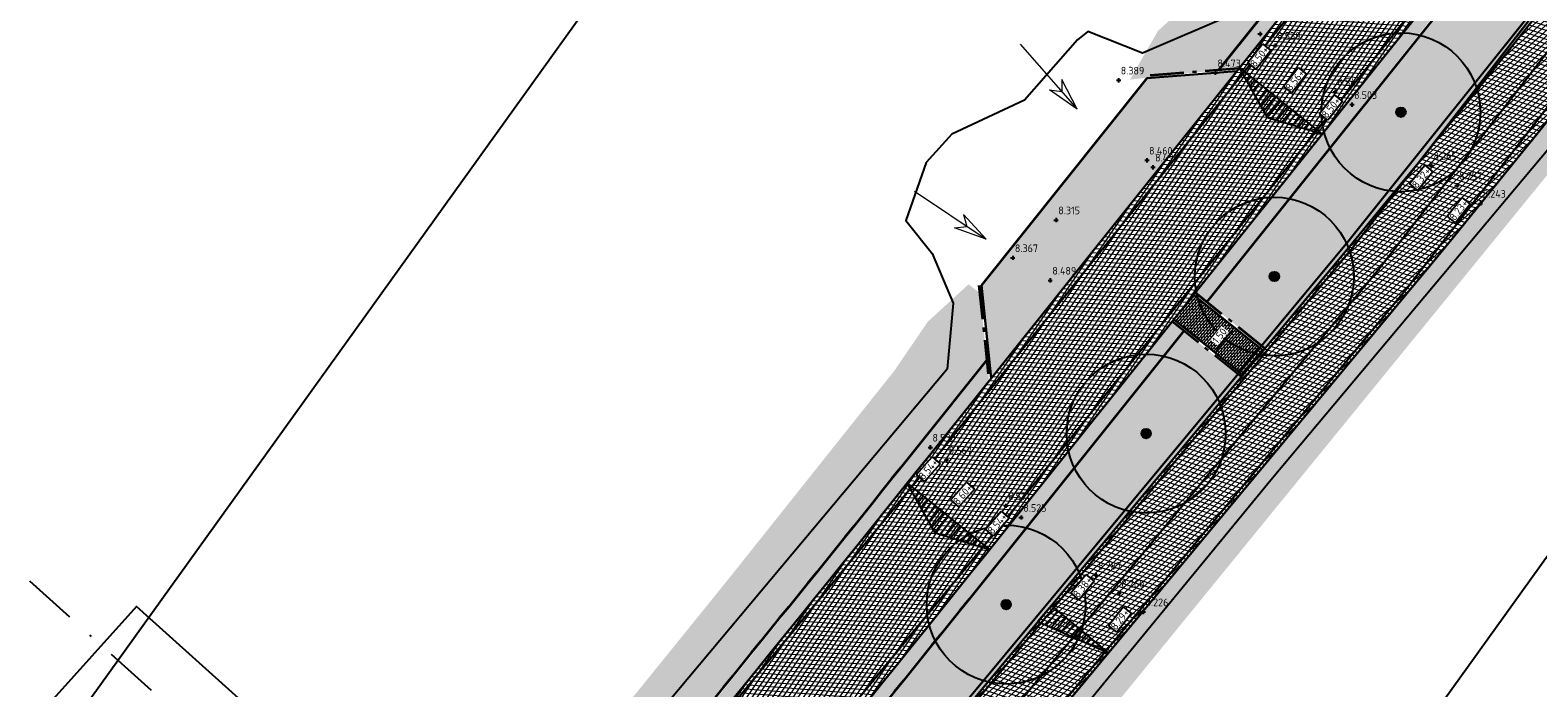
# Model space of a CAD drawing. Header units: metres. Extents: x 157685 to 160831, y 403691 to 406312.
# Tile 55 of 134: x 159444 to 159515, y 404548 to 404579. Entities that reach past the tile are written whole.
import ezdxf

# ---------------------------------------------------------------- set-up
doc = ezdxf.new("R2010")
doc.units = ezdxf.units.M
doc.header["$PDMODE"] = 35
for name, pattern in [('DASHDOT2', [12.7, 6.35, -3.175, 0, -3.175]), ('VH-OPSLUITBAND_120X250', [26, 16, -4, 2, -4]), ('VW-1-3_STREEP', [4, 1, -3]), ('VW-30-270_STREEP', [3, 0.3, -2.7])]:
    doc.linetypes.add(name, pattern=pattern)
doc.layers.get('Defpoints').update_dxf_attribs({"color": 171})
for name, color, linetype, lineweight in [('B-WE-GR-BOOM-S (ingemeten)', 90, 'Continuous', 25), ('B-WE-OG-HOOGTEPUNT-S', 7, 'Continuous', 25), ('B-WE-OG-HOOGTEPUNT-T18', 10, 'Continuous', 18), ('B-WE-OG-TOPOGRAFIE_INRIT-G', 10, 'Continuous', 18), ('N-WE-GR-DOORWORTELBARE RUIMTE-G', 80, 'Continuous', 35), ('N-WE-GR-GRAS-A', 62, 'Continuous', 18), ('N-WE-GW-HOOGTE_AFWERKHOOGTE-T25', 7, 'Continuous', 25), ('N-WE-VH-GESLOTENVERHARDING_ASFALT-A-200', 253, 'Continuous', 18), ('N-WE-VH-HALFVERHARDING_GESTABILISEERD GRAS-A-200', 190, 'Continuous', 18), ('N-WE-VH-HALFVERHARDING_GRASBETONSTEEN-G', 7, 'Continuous', 35), ('N-WE-VH-KANTOPSLUITING_OPSLUITBAND_120X250-G', 4, 'VH-OPSLUITBAND_120X250', 35), ('N-WE-VH-KANTVERHARDING-G', 7, 'Continuous', 30), ('N-WE-VH-M', 7, 'Continuous', 18), ('N-WE-VH-OPENVERHARDING_BETONSTRAATSTEEN-A-200', 252, 'Continuous', 18), ('N-WE-VH-VERHARDING_ASFALT-A', 252, 'Continuous', 18), ('N-WE-VW-MARKERING_LANGS_STREEP_13_010-G', 7, 'VW-1-3_STREEP', 13), ('N-WE-VW-MARKERING_LANGS_STREEP_30270_010-G', 7, 'VW-30-270_STREEP', 13), ('N-WE-VW-MARKERING_LANGS_STREEP_DOORGETROKKEN_010-G', 7, 'Continuous', 13), ('X-XX-AL-BLADVERWIJZING_AS-G', 7, 'DASHDOT2', 25)]:
    doc.layers.add(name, color=color, linetype=linetype, lineweight=lineweight)
doc.layers.add('Iv-a-afwateringsprofiel', color=5, linetype='Continuous')
doc.styles.add('NLCS-ISO', font='NLCS-ISO.TTF')
doc.styles.add('NLCS-ISO-M200-T18', font='NLCS-ISO.TTF', dxfattribs={"height": 0.36})
doc.dimstyles.new('NLCS-M200-T18-PIJL_L2_H2', dxfattribs={"dimscale": 0.2, "dimtxt": 0.36, "dimasz": 1.8, "dimexe": 2, "dimexo": 2, "dimgap": 0.7, "dimtad": 1, "dimzin": 0, "dimdsep": 46, "dimtxsty": 'NLCS-ISO-M200-T18', "dimcen": 0, "dimdle": 2, "dimclrd": 256, "dimclre": 256, "dimclrt": 256, "dimazin": 0, "dimtfac": 1, "dimtofl": 0, "dimtmove": 0, "dimatfit": 3, "dimfxl": 2, "dimfxlon": 1, "dimtfill": 1, "dimtfillclr": 256, "dimtolj": 1, "dimtzin": 0, "dimlwd": -1, "dimlwe": -1, "dimarcsym": 0})
pattern_1 = [(0, (0, 0), (1, 1), [0.12, -0.8]), (45, (0.4, 0.2), (-0.1131370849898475, 1.866761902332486), [0.12, -0.8]), (29.99999999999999, (0.08, 0.12), (0.2274613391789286, 1.286025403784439), [0.12, -0.8]), (15, (0.32, 0.48), (0.3856270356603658, 0.7244941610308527), [0.12, -0.8]), (135, (0.16, 2), (-0.02828427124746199, -0.6505382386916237), [0.12, -0.8]), (150, (1.2, 0.4), (0.2156921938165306, -0.5864101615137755), [0.12, -0.8]), (165, (0.24, 0.04), (0.1434520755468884, -0.7010146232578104), [0.12, -0.8]), (85, (0.4, 0.4), (-0.872677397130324, 1.040016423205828), [0.12, -0.8]), (99.99999999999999, (0, 0), (-1.112117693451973, 0.7787131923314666), [0.12, -0.7999999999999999])]
pattern_2 = [(319.6608578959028, (158612.8199674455, 405209.1930258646), (0.1480013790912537, 0.01206614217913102), [0.105, -0.105]), (49.66085789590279, (158612.8199674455, 405209.1930258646), (-0.08003376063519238, 0.06796761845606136), [])]
pattern_3 = [(0, (0, 0), (0.1875, 0.1875), [0.1875, -0.1875]), (90, (0.09375, 0.09375), (-0.1875, 0.1875), [0.1875, -0.1875])]

# ---------------------------------------------------------------- blocks, each defined once
blk = doc.blocks.new('inrit')
at = {"linetype": 'Continuous'}
for p, q in [((0, 0), (4.063885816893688, -4.547473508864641e-13)), ((4.063885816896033, 8.682832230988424e-11), (2.532355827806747, 0.380481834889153)), ((2.532355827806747, 0.380481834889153), (2.971105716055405, 6.652101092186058e-11)), ((4.063885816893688, -4.547473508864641e-13), (2.532355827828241, -0.3804818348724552)), ((2.532355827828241, -0.3804818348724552), (2.971105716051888, -6.438938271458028e-11))]:
    blk.add_line(p, q, dxfattribs=at)
blk = doc.blocks.new('*D784')
at = {"layer": 'N-WE-VH-M', "transparency": 16777216}
for p, q in [((159500.2781244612, 404564.233482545), (159500.7651289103, 404564.8427662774)), ((159500.9899001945, 404565.1239741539), (159501.3023533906, 404564.8742282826)), ((159500.053353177, 404563.9522746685), (159500.3658063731, 404563.7025287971))]:
    blk.add_line(p, q, dxfattribs=at)
for points in [[(159500.7182609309, 404564.8802281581), (159500.8119968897, 404564.8053043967), (159500.9899001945, 404565.1239741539)], [(159500.2312564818, 404564.2709444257), (159500.3249924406, 404564.1960206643), (159500.053353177, 404563.9522746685)]]:
    blk.add_solid(points, dxfattribs=at)
at = {"layer": 'N-WE-VH-M', "transparency": 16777216, "insert": (159500.2716641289, 404564.7379211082), "char_height": 0.36, "attachment_point": 5, "rotation": 51.364428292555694, "style": 'NLCS-ISO-M200-T18', "bg_fill": 3, "box_fill_scale": 1.1, "bg_fill_color": 256, "bg_fill_true_color": 13158600, "bg_fill_transparency": 0}
blk.add_mtext('\\A1;1.50', dxfattribs=at)
at = {"layer": 'Defpoints', "color": 0, "transparency": 16777216}
for p in [(159500.9833961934, 404565.1291728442), (159500.9899001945, 404565.1239741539), (159500.0468491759, 404563.9574733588)]:
    blk.add_point(p, dxfattribs=at)
blk = doc.blocks.new('SGR-BOOM_01')
at = {"ltscale": 0.1}
h = blk.add_hatch(color=256, dxfattribs=at)
edge = h.paths.add_edge_path()
edge.add_arc((7.366995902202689e-12, -5.115907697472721e-12), 0.15, 0, 360)
for centre, radius in [((0, 0), 2.5), ((7.366995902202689e-12, -5.115907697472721e-12), 0.04499999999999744)]:
    blk.add_circle(centre, radius)
blk.add_circle((7.366995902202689e-12, -5.115907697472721e-12), 0.15, dxfattribs=at)
blk = doc.blocks.new('SOG-HOOGTEPUNT-SO')
for p, q in [((-0.5, 0), (0.5, 0)), ((0, 0.5), (0, -0.5))]:
    blk.add_line(p, q)
blk = doc.blocks.new('*U873')
h = blk.add_hatch()
h.set_pattern_fill('AMO-BODEM_LEEM', color=256, scale=0.1, angle=135, pattern_type=2)
h.set_pattern_definition([(270, (0.4999999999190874, -1.52950818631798), (0.25, -5.551115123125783e-17), [])])
h.paths.add_polyline_path([(3.499999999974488, 0), (3.499999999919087, 1), (0, 0)])
blk.add_lwpolyline([(3.499999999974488, 0), (3.499999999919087, 1), (0, 0)], close=True)
blk = doc.blocks.new('*U874')
h = blk.add_hatch()
h.set_pattern_fill('AMO-BODEM_LEEM', color=256, scale=0.1, angle=135, pattern_type=2)
h.set_pattern_definition([(270, (-0.4999999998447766, -0.5295081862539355), (0.25, -5.551115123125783e-17), [])])
h.paths.add_polyline_path([(2.500000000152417, 0), (2.500000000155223, 1.000000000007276), (0, 0)])
h = blk.add_hatch()
h.set_pattern_fill('AMO-BODEM_LEEM', color=256, scale=0.1, angle=135, pattern_type=2)
h.set_pattern_definition([(270, (-1.499999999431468, -0.5295081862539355), (0.25, -5.551115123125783e-17), [])])
h.paths.add_polyline_path([(2.500000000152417, 0), (2.500000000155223, 1.000000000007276), (5.000000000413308, 0)])
for points in [[(2.500000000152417, 0), (2.500000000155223, 1.000000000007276), (0, 0)], [(2.500000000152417, 0), (2.500000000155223, 1.000000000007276), (5.000000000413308, 0)]]:
    blk.add_lwpolyline(points, close=True)

msp = doc.modelspace()

# ---------------------------------------------------------------- hatches: boundary and pattern name
at = {"layer": 'N-WE-GR-GRAS-A'}
h = msp.add_hatch(dxfattribs=at)
h.set_pattern_fill('AGR-GRAS_01-SO', color=256, scale=0.04, pattern_type=2)
h.set_pattern_definition(pattern_1)
h.paths.add_polyline_path([(159579.2250882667, 404669.007062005), (159579.4548592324, 404669.4049986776), (159577.3377705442, 404670.5444920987), (159569.9460748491, 404656.8453149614, -0.02051645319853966), (159546.911297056, 404618.0514843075), (159548.4815687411, 404617.0051789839), (159551.219, 404620.997), (159553.19, 404623.871), (159558.2951053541, 404632.7238371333), (159563.1091536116, 404641.0719479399), (159567.4356162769, 404648.5745295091), (159573.9518196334, 404659.8743721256)])
edge = h.paths.add_edge_path()
edge.add_line((159453.6258340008, 404499.9359977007), (159455.8691789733, 404497.994507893))
edge.add_line((159455.8691789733, 404497.994507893), (159456.78, 404499.98))
edge.add_line((159456.78, 404499.98), (159469.978729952, 404516.1753514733))
edge.add_line((159469.978729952, 404516.1753514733), (159495.9865078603, 404548.0878995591))
edge.add_line((159495.9865078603, 404548.0878995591), (159508.1128762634, 404562.9674219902))
edge.add_line((159508.1128762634, 404562.9674219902), (159515.4765263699, 404572.0029051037))
edge.add_line((159515.4765263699, 404572.0029051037), (159522.2517508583, 404580.3163672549))
edge.add_line((159522.2517508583, 404580.3163672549), (159528.657193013, 404588.1760921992))
edge.add_line((159528.657193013, 404588.1760921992), (159533.5569171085, 404595.2398400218))
edge.add_line((159533.5569171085, 404595.2398400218), (159543.9979499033, 404610.4661607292))
edge.add_line((159543.9979499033, 404610.4661607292), (159545.4164796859, 404612.5658099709))
edge.add_line((159545.4164796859, 404612.5658099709), (159546.2194060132, 404613.7058706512))
edge.add_line((159546.2194060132, 404613.7058706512), (159544.717494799, 404614.7066259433))
edge.add_arc((159085.911567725, 404918.0168982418), 550.0000000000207, 320.30704774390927, 326.5318590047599, ccw=False)
edge.add_line((159509.1245346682, 404566.7466538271), (159459.2459142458, 404506.652526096))
edge.add_arc((158612.8199803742, 405209.1930149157), 1099.99999998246, 319.8508843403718, 320.3070477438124, ccw=False)
h = msp.add_hatch(dxfattribs=at)
h.set_pattern_fill('AGR-GRAS_01-SO', color=256, scale=0.04, pattern_type=2)
h.set_pattern_definition(pattern_1)
edge = h.paths.add_edge_path()
edge.add_line((159496.0445879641, 404576.8292112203), (159500.2259648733, 404577.2797192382))
edge.add_line((159500.2259648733, 404577.2797192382), (159509.5451644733, 404588.938825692))
edge.add_arc((159127.9655810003, 404894.3210877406), 488.7343905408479, 321.3293351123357, 329.9715574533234)
edge.add_line((159551.1006189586, 404649.7438113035), (159550.5647451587, 404651.2094726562))
edge.add_line((159550.5647451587, 404651.2094726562), (159549.8952221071, 404652.3636053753))
edge.add_line((159549.8952221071, 404652.3636053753), (159548.3235429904, 404653.8850053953))
edge.add_line((159548.3235429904, 404653.8850053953), (159548.3095181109, 404653.8611360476))
edge.add_line((159548.3095181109, 404653.8611360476), (159547.668, 404650.844))
edge.add_line((159547.668, 404650.844), (159547.159, 404648.909))
edge.add_line((159547.159, 404648.909), (159545.895, 404646.406))
edge.add_line((159545.895, 404646.406), (159542.6197639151, 404640.764674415))
edge.add_line((159542.6197639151, 404640.764674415), (159538.919, 404634.669))
edge.add_line((159538.919, 404634.669), (159535.7032475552, 404629.25808141))
edge.add_line((159535.7032475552, 404629.25808141), (159531.689, 404623.373))
edge.add_line((159531.689, 404623.373), (159527.7748040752, 404618.0830172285))
edge.add_line((159527.7748040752, 404618.0830172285), (159523.6685, 404612.5625))
edge.add_line((159523.6685, 404612.5625), (159513.007, 404598.8095))
edge.add_line((159513.007, 404598.8095), (159505.6242187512, 404588.969957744))
edge.add_line((159505.6242187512, 404588.969957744), (159501.8665504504, 404584.0444514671))
edge.add_line((159501.8665504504, 404584.0444514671), (159498.3902097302, 404580.052135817))
edge.add_line((159498.3902097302, 404580.052135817), (159497.371, 404579.134))
edge.add_line((159497.371, 404579.134), (159496.0445879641, 404576.8292112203))
h = msp.add_hatch(dxfattribs=at)
h.set_pattern_fill('AGR-GRAS_01-SO', color=256, scale=0.04, pattern_type=2)
h.set_pattern_definition(pattern_1)
edge = h.paths.add_edge_path()
edge.add_arc((159121.4782948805, 404899.1231978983), 503.2000000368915, 321.3644282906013, 325.9740627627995)
edge.add_line((159538.522578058, 404617.5485081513), (159539.844095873, 404617.8096759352))
edge.add_line((159539.844095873, 404617.8096759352), (159541.7386492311, 404616.5472948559))
edge.add_arc((159085.9115677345, 404918.0168982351), 546.4999999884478, 320.3070477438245, 326.52061150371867, ccw=False)
edge.add_line((159506.4313612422, 404568.982009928), (159502.4136135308, 404564.1413980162))
edge.add_line((159502.4136135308, 404564.1413980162), (159499.6694688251, 404566.3330759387))
edge.add_line((159499.6694688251, 404566.3330759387), (159514.544415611, 404584.9428917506))
h = msp.add_hatch(dxfattribs=at)
h.set_pattern_fill('AGR-GRAS_01-SO', color=256, scale=0.04, pattern_type=2)
h.set_pattern_definition(pattern_1)
edge = h.paths.add_edge_path()
edge.add_line((159486.0976987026, 404559.6040639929), (159489.2879344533, 404563.5953185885))
edge.add_line((159489.2879344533, 404563.5953185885), (159488.9579796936, 404566.7480068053))
edge.add_line((159488.9579796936, 404566.7480068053), (159488.4316255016, 404567.1687251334))
edge.add_line((159488.4316255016, 404567.1687251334), (159486.506, 404565.401))
edge.add_line((159486.506, 404565.401), (159484.934, 404563.096))
edge.add_line((159484.934, 404563.096), (159477.0752872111, 404553.2238677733))
edge.add_line((159477.0752872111, 404553.2238677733), (159455.8254069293, 404526.9358052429))
edge.add_line((159455.8254069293, 404526.9358052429), (159443.0590710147, 404512.0078888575))
edge.add_line((159443.0590710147, 404512.0078888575), (159433.7619803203, 404501.2826950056))
edge.add_line((159433.7619803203, 404501.2826950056), (159415.769490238, 404480.9739000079))
edge.add_line((159415.769490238, 404480.9739000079), (159403.496098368, 404467.6952198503))
edge.add_line((159403.496098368, 404467.6952198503), (159387.0426817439, 404450.2758926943))
edge.add_line((159387.0426817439, 404450.2758926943), (159373.7839626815, 404436.1209388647))
edge.add_line((159373.7839626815, 404436.1209388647), (159366.0961455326, 404428.1314440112))
edge.add_line((159366.0961455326, 404428.1314440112), (159359.25, 404421.795))
edge.add_line((159359.25, 404421.795), (159355.8008949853, 404419.1669526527))
edge.add_line((159355.8008949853, 404419.1669526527), (159352.68, 404417.098))
edge.add_line((159352.68, 404417.098), (159350.868, 404416.587))
edge.add_line((159350.868, 404416.587), (159349.917, 404416.656))
edge.add_line((159349.917, 404416.656), (159349.766, 404416.8245))
edge.add_line((159349.766, 404416.8245), (159349.405, 404417.398))
edge.add_line((159349.405, 404417.398), (159349.351, 404417.881))
edge.add_line((159349.351, 404417.881), (159343.21, 404414.61))
edge.add_line((159343.21, 404414.61), (159337.3, 404408.5))
edge.add_line((159337.3, 404408.5), (159326.4217340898, 404403.2471475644))
edge.add_line((159326.4217340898, 404403.2471475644), (159327.0184105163, 404402.0111895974))
edge.add_line((159327.0184105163, 404402.0111895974), (159324.4451240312, 404400.736043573))
edge.add_line((159324.4451240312, 404400.736043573), (159308.778, 404392.9815))
edge.add_line((159308.778, 404392.9815), (159290.525443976, 404383.9472802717))
edge.add_line((159290.525443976, 404383.9472802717), (159289.307, 404386.409))
edge.add_line((159289.307, 404386.409), (159284.765, 404383.811))
edge.add_line((159284.765, 404383.811), (159284.817, 404383.72))
edge.add_line((159284.817, 404383.72), (159285.9187846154, 404381.7928769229))
edge.add_line((159285.9187846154, 404381.7928769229), (159276.665, 404376.505))
edge.add_line((159276.665, 404376.505), (159275.513, 404378.52))
edge.add_line((159275.513, 404378.52), (159271.19, 404376.593))
edge.add_line((159271.19, 404376.593), (159272.941, 404374.175))
edge.add_line((159272.941, 404374.175), (159260.5997271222, 404367.2220883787))
edge.add_line((159260.5997271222, 404367.2220883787), (159251.1625291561, 404362.4409326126))
edge.add_line((159251.1625291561, 404362.4409326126), (159239.7911829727, 404356.9159978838))
edge.add_line((159239.7911829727, 404356.9159978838), (159232.3698555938, 404353.3396434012))
edge.add_line((159232.3698555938, 404353.3396434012), (159227.509698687, 404351.5886457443))
edge.add_line((159227.509698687, 404351.5886457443), (159220.223457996, 404348.9635884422))
edge.add_line((159220.223457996, 404348.9635884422), (159211.6693482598, 404345.8817484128))
edge.add_line((159211.6693482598, 404345.8817484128), (159209.3216520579, 404345.161543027))
edge.add_line((159209.3216520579, 404345.161543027), (159195.7787390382, 404341.2122880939))
edge.add_line((159195.7787390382, 404341.2122880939), (159186.7421899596, 404338.5771359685))
edge.add_line((159186.7421899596, 404338.5771359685), (159182.246, 404337.266))
edge.add_line((159182.246, 404337.266), (159176.4847919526, 404336.5116529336))
edge.add_line((159176.4847919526, 404336.5116529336), (159172.885968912, 404336.2487860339))
edge.add_line((159172.885968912, 404336.2487860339), (159167.72128602, 404336.1477853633))
edge.add_line((159167.72128602, 404336.1477853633), (159163.337809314, 404336.316808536))
edge.add_line((159163.337809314, 404336.316808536), (159160.8929747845, 404336.5131392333))
edge.add_line((159160.8929747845, 404336.5131392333), (159157.8820081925, 404336.8562838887))
edge.add_line((159157.8820081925, 404336.8562838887), (159154.55592463, 404337.3670281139))
edge.add_line((159154.55592463, 404337.3670281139), (159150.716, 404338.132))
edge.add_line((159150.716, 404338.132), (159150.967, 404339.634))
edge.add_line((159150.967, 404339.634), (159146.675, 404341.561))
edge.add_line((159146.675, 404341.561), (159145.643, 404339.641))
edge.add_line((159145.643, 404339.641), (159135.0451162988, 404343.0806025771))
edge.add_line((159135.0451162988, 404343.0806025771), (159121.0189521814, 404347.6328727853))
edge.add_line((159121.0189521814, 404347.6328727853), (159104.6198743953, 404353.0088633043))
edge.add_line((159104.6198743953, 404353.0088633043), (159078.836026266, 404361.5388528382))
edge.add_line((159078.836026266, 404361.5388528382), (159065.386, 404366.027))
edge.add_line((159065.386, 404366.027), (159066.2831298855, 404368.1900888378))
edge.add_line((159066.2831298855, 404368.1900888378), (159061.0873276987, 404370.0665498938))
edge.add_line((159061.0873276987, 404370.0665498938), (159060.435, 404368.22))
edge.add_line((159060.435, 404368.22), (159052.8473989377, 404370.6478335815))
edge.add_line((159052.8473989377, 404370.6478335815), (159037.53, 404375.549))
edge.add_line((159037.53, 404375.549), (159036.7704979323, 404377.299659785))
edge.add_line((159036.7704979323, 404377.299659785), (159035.8942451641, 404374.6548370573))
edge.add_line((159035.8942451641, 404374.6548370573), (159036.4970810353, 404373.4546410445))
edge.add_line((159036.4970810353, 404373.4546410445), (159141.1647930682, 404338.77731789))
edge.add_arc((159168.4631783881, 404421.1729376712), 86.80000000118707, 251.6695173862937, 286.9570299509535)
edge.add_line((159193.7787823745, 404338.1466755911), (159205.379032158, 404341.6837170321))
edge.add_arc((159133.3987203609, 404577.753780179), 246.8000000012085, 286.9570299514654, 297.1231289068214)
edge.add_line((159245.9158836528, 404358.0946625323), (159333.6997134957, 404403.0606426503))
edge.add_arc((159259.9344095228, 404547.0673089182), 161.7999999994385, 297.1231289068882, 316.7431859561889)
edge.add_line((159377.7716470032, 404436.1906862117), (159378.8752580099, 404437.3635797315))
edge.add_line((159378.8752580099, 404437.3635797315), (159378.9480869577, 404437.2950527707))
edge.add_line((159378.9480869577, 404437.2950527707), (159393.8634797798, 404453.1468044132))
edge.add_arc((158121.6145912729, 405650.2442840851), 1746.900000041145, 316.7431859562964, 319.8907262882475)
edge.add_line((159457.6736446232, 404524.8084502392), (159457.5971629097, 404524.8728749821))
edge.add_arc((158121.6145911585, 405650.244284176), 1746.80000018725, 319.8907262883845, 321.3644282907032)
h = msp.add_hatch(dxfattribs=at)
h.set_pattern_fill('AGR-GRAS_01-SO', color=256, scale=0.04, pattern_type=2)
h.set_pattern_definition(pattern_1)
edge = h.paths.add_edge_path()
edge.add_line((159462.4919925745, 404520.7496914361), (159462.4155108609, 404520.814116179))
edge.add_arc((158121.6145912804, 405650.2442840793), 1753.100000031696, 319.22933219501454, 319.89072628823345, ccw=False)
edge.add_line((159449.2888865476, 404505.4121672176), (159448.9387795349, 404504.3216417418))
edge.add_line((159448.9387795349, 404504.3216417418), (159451.1402873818, 404502.4177233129))
edge.add_arc((158612.8199842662, 405209.1930116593), 1096.499994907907, 319.8662638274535, 320.3070477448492)
edge.add_line((159456.5527408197, 404508.8878821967), (159501.301242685, 404562.8012054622))
edge.add_line((159501.301242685, 404562.8012054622), (159498.5830501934, 404564.9738743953))
edge.add_line((159498.5830501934, 404564.9738743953), (159491.0969498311, 404555.6081300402))
edge.add_arc((158121.6145913, 405650.2442840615), 1753.200000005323, 319.8907262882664, 321.36442829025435, ccw=False)
at = {"layer": 'N-WE-VH-GESLOTENVERHARDING_ASFALT-A-200', "true_color": 0xcf7363}
h = msp.add_hatch(dxfattribs=at)
h.set_pattern_fill('AVH-ASFALT-SO', color=23, scale=0.2, angle=90, pattern_type=2)
h.set_pattern_definition([(162.0033148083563, (158890.0418720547, 404357.8260220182), (-0.0617923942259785, -0.1902148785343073), []), (222.0033148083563, (158890.0418720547, 404357.8260220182), (0.1338347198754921, -0.1486212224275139), [])])
edge = h.paths.add_edge_path()
edge.add_line((159253.1060315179, 404346.7421801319), (159251.5295873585, 404349.8670519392))
edge.add_line((159251.5295873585, 404349.8670519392), (159247.4561724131, 404347.8120840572))
edge.add_arc((159181.4707240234, 404478.610289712), 146.5000000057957, 287.0872649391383, 296.7701601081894, ccw=False)
edge.add_line((159224.5165077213, 404338.5770418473), (159183.3511629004, 404325.9229432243))
edge.add_arc((159166.7498879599, 404379.9289398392), 56.50000000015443, 251.76502299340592, 287.08726493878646, ccw=False)
edge.add_line((159149.0702026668, 404326.2663017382), (159006.9274350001, 404373.096638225))
edge.add_arc((158977.6699027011, 404284.2920955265), 93.50000000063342, 71.76502299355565, 102.0033148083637)
edge.add_line((158958.224868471, 404375.7477713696), (158896.1344402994, 404362.5462889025))
edge.add_line((158896.1344402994, 404362.5462889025), (158896.0895711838, 404358.9585128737))
edge.add_line((158896.0895711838, 404358.9585128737), (158958.9527574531, 404372.3242968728))
edge.add_arc((158977.6699027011, 404284.2920955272), 89.99999999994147, 71.76502299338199, 102.00331480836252, ccw=False)
edge.add_line((159005.8322332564, 404369.7724040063), (159147.975000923, 404322.9420675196))
edge.add_arc((159166.7498879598, 404379.9289398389), 59.99999999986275, 251.7650229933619, 287.0872649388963)
edge.add_line((159184.3795604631, 404322.5774390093), (159225.5449052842, 404335.2315376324))
edge.add_arc((159181.470724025, 404478.6102897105), 150.0000000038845, 287.0872649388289, 291.9126172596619)
edge.add_arc((159238.5691145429, 404336.6639132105), 3.000000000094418, 26.937080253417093, 111.9126172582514, ccw=False)
edge.add_line((159241.2436281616, 404338.0229484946), (159241.6854861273, 404337.1533940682))
edge.add_line((159241.6854861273, 404337.1533940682), (159243.4758799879, 404338.0448847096))
edge.add_line((159243.4758799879, 404338.0448847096), (159243.2497899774, 404338.4898185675))
edge.add_arc((159245.9243035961, 404339.8488538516), 2.999999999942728, 114.9144922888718, 206.9370802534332, ccw=False)
edge.add_arc((159181.4707239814, 404478.6102897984), 150.0000001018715, 294.9144922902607, 296.7701601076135)
edge.add_line((159249.0326165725, 404344.6872122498), (159253.1060315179, 404346.7421801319))
edge = h.paths.add_edge_path()
edge.add_line((159369.5069096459, 404414.1288596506), (159372.0303652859, 404411.7035407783))
edge.add_line((159372.0303652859, 404411.7035407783), (159405.9060386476, 404446.9499407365))
edge.add_arc((158612.8199803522, 405209.1930149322), 1100.000000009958, 316.1360561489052, 320.3070477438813)
edge.add_line((159459.2459142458, 404506.652526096), (159509.1245346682, 404566.7466538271))
edge.add_arc((159085.911567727, 404918.0168982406), 549.9999999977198, 320.3070477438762, 331.3138853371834)
edge.add_line((159568.4059524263, 404654.0108969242), (159565.0310872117, 404655.1352974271))
edge.add_arc((159085.9115677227, 404918.0168982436), 546.5000000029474, 320.3070477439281, 331.24746020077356, ccw=False)
edge.add_line((159506.4313612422, 404568.982009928), (159456.5527408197, 404508.8878821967))
edge.add_arc((158612.8199803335, 405209.1930149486), 1096.500000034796, 316.1360561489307, 320.3070477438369, ccw=False)
edge.add_line((159403.3825830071, 404449.3752596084), (159369.5069096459, 404414.1288596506))
at = {"layer": 'N-WE-VH-HALFVERHARDING_GESTABILISEERD GRAS-A-200'}
h = msp.add_hatch(dxfattribs=at)
h.set_pattern_fill('AVH-GRAS_GESTABILISEERD-SO', color=256, scale=0.2, pattern_type=2)
h.set_pattern_definition(pattern_3)
edge = h.paths.add_edge_path()
edge.add_line((159489.3916860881, 404562.6039809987), (159489.2879344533, 404563.5953185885))
edge.add_line((159489.2879344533, 404563.5953185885), (159486.097698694, 404559.6040639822))
edge.add_arc((158674.2886782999, 405196.7226511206), 1031.966074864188, 319.38103026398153, 321.87470241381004, ccw=False)
edge.add_line((159457.6085175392, 404524.8863547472), (159458.1438940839, 404524.4353869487))
edge.add_arc((158121.6145910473, 405650.2442842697), 1747.500000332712, 319.8913043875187, 321.3644282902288)
edge.add_line((159486.6444917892, 404559.1670087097), (159489.3916860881, 404562.6039809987))
edge = h.paths.add_edge_path()
edge.add_line((159551.5318165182, 404649.0027897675), (159551.1268258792, 404649.6991015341))
edge.add_arc((159121.4782949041, 404899.123197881), 496.8000000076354, 321.36442829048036, 329.86352586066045, ccw=False)
edge.add_line((159509.5451644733, 404588.938825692), (159500.2259648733, 404577.2797192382))
edge.add_line((159500.2259648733, 404577.2797192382), (159501.1824617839, 404577.3552380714))
edge.add_line((159501.1824617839, 404577.3552380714), (159510.0919575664, 404588.501770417))
edge.add_arc((159121.4782949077, 404899.1231978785), 497.5000000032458, 321.3644282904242, 329.8175898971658)
edge = h.paths.add_edge_path()
edge.add_line((159554.6521964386, 404655.8730981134), (159555.4126644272, 404655.7978745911))
edge.add_arc((159121.4782949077, 404899.1231978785), 497.5000000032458, 330.7188100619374, 331.0613711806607)
edge.add_line((159556.8596981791, 404658.3966233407), (159556.2554369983, 404658.7504109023))
edge.add_arc((159121.4782949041, 404899.123197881), 496.8000000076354, 330.6834811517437, 331.0633580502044, ccw=False)
h = msp.add_hatch(dxfattribs=at)
h.set_pattern_fill('AVH-GRAS_GESTABILISEERD-SO', color=256, scale=0.2, pattern_type=2)
h.set_pattern_definition(pattern_3)
edge = h.paths.add_edge_path()
edge.add_line((159498.5830501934, 404564.9738743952), (159498.0362571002, 404565.41092967))
edge.add_line((159498.0362571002, 404565.41092967), (159490.550156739, 404556.0451853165))
edge.add_arc((158121.6145912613, 405650.2442840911), 1752.50000005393, 319.8913043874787, 321.3644282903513, ccw=False)
edge.add_line((159461.9680122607, 404521.2141883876), (159462.4919925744, 404520.7496914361))
edge.add_arc((155110.6306709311, 408121.0682736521), 5648.096215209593, 320.3988604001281, 320.8562941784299)
edge.add_line((159491.0969498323, 404555.6081300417), (159498.5830501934, 404564.9738743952))
edge = h.paths.add_edge_path()
edge.add_line((159538.8609755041, 404618.0505616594), (159537.8869618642, 404617.8580701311))
edge.add_arc((159121.4782949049, 404899.1231978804), 502.500000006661, 321.3644282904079, 325.96276204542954, ccw=False)
edge.add_line((159513.9976225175, 404585.3799470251), (159499.1226516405, 404566.7701010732))
edge.add_line((159499.1226516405, 404566.7701010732), (159499.6694447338, 404566.3330457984))
edge.add_line((159499.6694447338, 404566.3330457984), (159514.4663023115, 404585.005328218))
edge.add_arc((159143.5612071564, 404884.342065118), 476.6267634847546, 321.0949430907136, 326.0340393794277)
edge = h.paths.add_edge_path()
edge.add_line((159541.3982866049, 404623.1278164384), (159541.5920209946, 404622.1502595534))
edge.add_arc((159121.8726404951, 404898.8949095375), 502.7444277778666, 326.6008838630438, 331.0440614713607)
edge.add_line((159561.7701314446, 404655.4977913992), (159561.16589214, 404655.851607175))
edge.add_arc((159121.478294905, 404899.1231978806), 502.5000000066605, 326.68479930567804, 331.04499852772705, ccw=False)
at = {"layer": 'N-WE-VH-OPENVERHARDING_BETONSTRAATSTEEN-A-200'}
h = msp.add_hatch(dxfattribs=at)
h.set_pattern_fill('AVH-BSS_KEIFORMAAT_HALFST-SO', color=256, scale=0.1, pattern_type=2)
h.set_pattern_definition(pattern_2)
h.paths.add_polyline_path([(159496.8438506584, 404576.8923158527), (159489.0389008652, 404567.1276639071), (159489.233017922, 404565.2728927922), (159489.4983723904, 404562.7374545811), (159494.3529035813, 404568.8108834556), (159501.0797655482, 404577.2267563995)])
h = msp.add_hatch(dxfattribs=at)
h.set_pattern_fill('AVH-BSS_KEIFORMAAT_HALFST-SO', color=256, scale=0.1, pattern_type=2)
h.set_pattern_definition(pattern_2)
h.paths.add_polyline_path([(159499.0477278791, 404566.6763651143), (159498.1111808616, 404565.5046656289), (159501.3778965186, 404562.8935585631), (159502.336069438, 404564.0479723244)])
at = {"layer": 'N-WE-VH-VERHARDING_ASFALT-A'}
h = msp.add_hatch(dxfattribs=at)
h.set_pattern_fill('AVH-ASFALT', color=256, scale=0.2, angle=90, pattern_type=2)
h.set_pattern_definition([(355.6069263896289, (158844.5507043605, 404349.5946988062), (0.01531969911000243, 0.199412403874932), []), (55.60692638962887, (158844.5507043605, 404349.5946988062), (-0.1650363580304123, 0.112973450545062), [])])
h.paths.add_polyline_path([(159490.550156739, 404556.0451853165), (159513.9976225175, 404585.3799470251, 0.04516852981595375), (159563.9566673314, 404660.9653931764), (159581.4923918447, 404693.5453829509), (159579.7718625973, 404700.8985033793), (159559.5538974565, 404663.3351225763, -0.04516852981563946), (159510.0919575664, 404588.501770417), (159486.6444917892, 404559.1670087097, -0.02016670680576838), (159394.3004534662, 404452.7356426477), (159378.2814496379, 404435.7109974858, -0.08581840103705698), (159334.018846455, 404402.4376224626), (159311.9556014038, 404391.136048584), (159313.3724200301, 404386.2439976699), (159336.2983675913, 404397.9874782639, 0.08581840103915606), (159381.922897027, 404432.2846494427), (159385.6609474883, 404436.2573673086), (159397.941900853, 404449.3092946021, 0.02016670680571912)])

# ---------------------------------------------------------------- linework, layer by layer
at = {"layer": 'Defpoints'}
for points in [[(159485.8753094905, 404512.7402766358), (159598.9923484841, 404670.3249953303), (159556.8177704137, 404700.5987264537), (159443.7007314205, 404543.0140077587)], [(159358.0725910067, 404372.9916169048), (159487.7624497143, 404517.244688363), (159449.1558453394, 404551.9538216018), (159319.4659866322, 404407.7007501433)]]:
    msp.add_lwpolyline(points, close=True, dxfattribs=at)
for points in [[(159546.5898328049, 404643.4831197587), (159525.0756006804, 404611.6019615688), (159501.0137437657, 404579.9490714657), (159496.629518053, 404578.0791359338), (159494.0594498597, 404579.0991007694), (159493.5642089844, 404578.7102050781), (159491.0617675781, 404575.8659667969), (159487.632698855, 404574.256588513), (159486.4201507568, 404572.9109039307), (159485.4623269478, 404570.181091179), (159486.7058460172, 404568.6200510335), (159487.6972894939, 404566.2831322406), (159487.4122336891, 404563.1630699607), (159464.4944986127, 404535.7928182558), (159437.0103563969, 404503.0651510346), (159410.943379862, 404473.4471145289), (159383.1402533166, 404443.5816233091), (159359.2200813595, 404420.3188932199)], [(159368.8800170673, 404407.0709151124), (159409.8846412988, 404449.5533679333), (159433.6816379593, 404475.417841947), (159451.7360034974, 404495.6823665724), (159451.4221206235, 404497.1496543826), (159452.8469695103, 404498.0089469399), (159453.5024760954, 404499.6233198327), (159457.420049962, 404502.195046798), (159480.5840653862, 404531.0306694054), (159502.7678063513, 404558.0267042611), (159516.7375779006, 404574.6956145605), (159527.4320175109, 404588.0570825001), (159532.9328639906, 404595.9643169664), (159544.0037135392, 404611.9376033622), (159553.2160807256, 404625.9548317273)]]:
    msp.add_lwpolyline(points, dxfattribs=at)
at = {"layer": 'N-WE-GR-DOORWORTELBARE RUIMTE-G', "const_width": 0.1}
msp.add_lwpolyline([(159541.4618533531, 404616.4913980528, -0.02702715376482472), (159506.277465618, 404569.1097445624), (159456.3988451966, 404509.0156168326, -0.001877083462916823), (159451.1179568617, 404502.7015481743, -0.001877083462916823)], format="xyb", dxfattribs=at)
at = {"layer": 'N-WE-VH-HALFVERHARDING_GRASBETONSTEEN-G'}
for points in [[(159551.1268258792, 404649.6991015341, -0.0371013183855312), (159509.5451644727, 404588.9388256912), (159500.2259648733, 404577.2797192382)], [(159538.8611290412, 404618.0505920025, -0.02041701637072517), (159514.5444156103, 404584.9428917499), (159499.6694447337, 404566.3330457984)], [(159498.5830501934, 404564.9738743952), (159491.0969498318, 404555.608130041, -0.006430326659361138), (159462.4919925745, 404520.7496914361)], [(159489.2879344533, 404563.5953185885), (159486.097698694, 404559.6040639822, -0.006430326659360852), (159457.5971629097, 404524.8728749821)]]:
    msp.add_lwpolyline(points, format="xyb", dxfattribs=at)
msp.add_lwpolyline([(159496.8438506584, 404576.8923158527), (159489.0389008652, 404567.1276639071)], dxfattribs=at)
at = {"layer": 'N-WE-VH-KANTOPSLUITING_OPSLUITBAND_120X250-G', "ltscale": 0.1, "elevation": 8.345947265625, "flags": 128}
msp.add_lwpolyline([(159501.182461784, 404577.3552380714), (159496.8344056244, 404577.0119435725)], dxfattribs=at)
at = {"layer": 'N-WE-VH-KANTOPSLUITING_OPSLUITBAND_120X250-G', "ltscale": 0.1, "flags": 128}
for points in [[(159488.9195527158, 404567.1151731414), (159489.3916860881, 404562.6039809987)], [(159502.4127232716, 404564.1403254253), (159499.1226516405, 404566.7701010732)], [(159501.3029727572, 404562.7998226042), (159498.0362571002, 404565.4109296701)]]:
    msp.add_lwpolyline(points, dxfattribs=at)
at = {"layer": 'N-WE-VH-KANTVERHARDING-G'}
for points in [[(159808.3632259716, 405013.2505823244, -0.003682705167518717), (159804.8239452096, 405006.8334047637), (159797.5900122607, 404993.9427722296, -0.08414504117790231), (159777.1185378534, 404968.5901378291), (159743.6274273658, 404939.0008022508, 0.04762168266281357), (159704.354615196, 404897.0131901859), (159688.8631223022, 404876.9214717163, 0.04078858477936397), (159604.4502564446, 404746.7490080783), (159559.5538974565, 404663.3351225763, -0.04516852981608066), (159510.0919575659, 404588.5017704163), (159486.6444917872, 404559.1670087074, -0.02016670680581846), (159394.3004534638, 404452.7356426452), (159378.2814496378, 404435.7109974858)], [(159799.3294497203, 404957.5312500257), (159790.519768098, 404964.7741166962, 0.3683535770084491), (159780.1423641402, 404964.589784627), (159746.9379476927, 404935.2537427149, 0.04762168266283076), (159708.3142729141, 404893.9601407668), (159692.8227800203, 404873.8684222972, 0.04078858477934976), (159608.8530263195, 404744.3792786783), (159563.9566673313, 404660.9653931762, -0.04516852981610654), (159513.9976225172, 404585.3799470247), (159490.5501567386, 404556.0451853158, -0.02016670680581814), (159397.941900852, 404449.309294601), (159381.9228970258, 404432.2846494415)], [(159773.6812360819, 404953.5185455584), (159745.9610024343, 404929.4628856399, 0.04303694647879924), (159721.6180946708, 404904.3603853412), (159704.463918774, 404883.320726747, 0.0473388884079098), (159620.0789692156, 404757.1282419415), (159566.8658552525, 404658.5073159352, -0.04953312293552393), (159506.4313612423, 404568.982009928), (159456.552740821, 404508.8878821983, -0.01820139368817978), (159403.3825830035, 404449.3752596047), (159369.5069096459, 404414.1288596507, -0.1049384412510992), (159346.6593342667, 404398.6279704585), (159321.3924655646, 404388.3303108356, 0.02159958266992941), (159317.1932792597, 404386.4034822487), (159266.4712849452, 404360.4218841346, 0.07166867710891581), (159258.6755715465, 404354.8977700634, -0.07321687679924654), (159251.5295873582, 404349.8670519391), (159247.4561724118, 404347.8120840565, -0.04227475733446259), (159224.5165077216, 404338.5770418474), (159183.3511629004, 404325.9229432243, -0.1553543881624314), (159149.0702026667, 404326.2663017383), (159006.9274350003, 404373.096638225, 0.1327104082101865)], [(159775.4923605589, 404950.456105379), (159748.2549719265, 404926.8194590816, 0.04303694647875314), (159724.3307382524, 404902.1486971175), (159707.1765623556, 404881.1090385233, 0.04733888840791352), (159623.1591888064, 404755.4662409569), (159569.9460748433, 404656.8453149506, -0.04953312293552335), (159509.1245346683, 404566.7466538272), (159459.245914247, 404506.6525260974, -0.01820139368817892), (159405.9060386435, 404446.9499407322), (159372.0303652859, 404411.7035407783, -0.1049384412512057), (159347.9802859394, 404395.3868153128), (159322.7134172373, 404385.0891556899, 0.02159958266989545), (159318.7889440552, 404383.2883813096), (159268.0669497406, 404357.3067831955, 0.07166867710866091), (159261.0857138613, 404352.3598153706, -0.07321687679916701), (159253.1060315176, 404346.7421801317), (159249.0326165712, 404344.6872122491, -0.008097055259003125), (159244.6605079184, 404342.5696663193, -0.008097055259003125)]]:
    msp.add_lwpolyline(points, format="xyb", dxfattribs=at)
at = {"layer": 'N-WE-VH-KANTVERHARDING-G', "elevation": 8.345947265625}
msp.add_lwpolyline([(159501.0797655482, 404577.2267563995), (159496.8438506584, 404576.8923158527)], dxfattribs=at)
at = {"layer": 'N-WE-VH-KANTVERHARDING-G'}
for points in [[(159489.0389008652, 404567.1276639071), (159489.4983723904, 404562.7374545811)], [(159502.336069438, 404564.0479723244), (159499.0477278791, 404566.6763651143)], [(159501.3778965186, 404562.8935585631), (159498.1111808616, 404565.5046656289)]]:
    msp.add_lwpolyline(points, dxfattribs=at)
at = {"layer": 'N-WE-VW-MARKERING_LANGS_STREEP_13_010-G', "const_width": 0.1, "flags": 128}
for points in [[(158799.755988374, 404333.3379209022), (158842.5193889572, 404353.833066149, -0.05942676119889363), (158887.8579844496, 404369.2721047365), (158962.3527291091, 404385.1109561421, -0.04343754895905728), (158976.500963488, 404386.8553766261, -0.08918120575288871), (159005.2994184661, 404382.7372438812), (159140.8502955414, 404337.8280595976, 0.1551991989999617), (159194.0704367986, 404337.1901518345), (159205.7540358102, 404340.7526233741, 0.04429900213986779), (159246.3717878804, 404357.2046336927), (159334.1556177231, 404402.1706138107, 0.08581840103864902), (159378.4999364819, 404435.5054166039), (159382.2379869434, 404439.47813447), (159394.5189403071, 404452.5300617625, 0.020166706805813), (159486.8788316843, 404558.9796993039), (159510.3262974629, 404588.3144610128, 0.04516852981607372), (159559.818063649, 404663.1929388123), (159604.7144226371, 404746.6068243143, -0.04078858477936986), (159689.1007017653, 404876.7382887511), (159704.5921946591, 404896.8300072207, -0.04762168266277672), (159743.8260585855, 404938.7759786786), (159774.6323000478, 404965.9932373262)], [(159777.5456031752, 404962.6958649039), (159746.7393164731, 404935.4785662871, 0.04762168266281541), (159708.0766934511, 404894.1433237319), (159692.5852005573, 404874.0516052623, 0.0407885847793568), (159608.588860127, 404744.5214624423), (159563.6925011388, 404661.1075769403, -0.04516852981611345), (159513.7632826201, 404585.5672564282), (159490.3158168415, 404556.2324947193, -0.02016670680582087), (159397.7234140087, 404449.5148754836), (159385.442460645, 404436.4629481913), (159381.7044101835, 404432.4902303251, -0.0858184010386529), (159336.1615963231, 404398.2544869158), (159248.3777664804, 404353.2885067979, -0.04425765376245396), (159207.0786106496, 404336.5565294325), (159195.3537162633, 404332.9814473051, -0.1551991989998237), (159139.4665064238, 404333.6513231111), (159003.9156293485, 404378.5605073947, 0.1331344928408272), (158963.2677895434, 404380.8071596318), (158888.773044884, 404364.9683082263, 0.05942676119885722), (158844.4210459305, 404349.8652328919), (158801.657699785, 404329.3701137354)]]:
    msp.add_lwpolyline(points, format="xyb", dxfattribs=at)
at = {"layer": 'N-WE-VW-MARKERING_LANGS_STREEP_30270_010-G', "const_width": 0.1, "flags": 128}
msp.add_lwpolyline([(159792.9871328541, 404962.7455764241, -0.09940442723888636), (159785.5967136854, 404958.4193337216), (159783.6244482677, 404957.7405952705, 0.09611741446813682), (159776.4467524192, 404953.6013963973), (159774.3453758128, 404951.7778186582), (159747.1079871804, 404928.1411723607, 0.04303694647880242), (159722.9744164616, 404903.2545412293), (159705.8202405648, 404882.2148826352, 0.04733888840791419), (159621.619079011, 404756.2972414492), (159568.4059650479, 404657.6763154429, -0.04953312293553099), (159507.7779479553, 404567.8643318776), (159457.899327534, 404507.7702041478, -0.01820139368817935), (159404.6443108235, 404448.1626001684), (159370.7686374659, 404412.9162002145, -0.104938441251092), (159347.3198101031, 404397.0073928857), (159322.0529414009, 404386.7097332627, 0.021599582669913), (159317.9911116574, 404384.8459317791), (159267.2691173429, 404358.8643336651, 0.07166867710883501), (159259.8806427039, 404353.6287927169, -0.07321687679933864), (159252.3178094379, 404348.3046160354), (159248.2443944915, 404346.2496481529, -0.0422747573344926), (159225.0307065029, 404336.9042897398), (159183.8653616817, 404324.2501911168, -0.1553543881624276), (159148.5226017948, 404324.604184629), (159006.3798341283, 404371.4345211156, 0.1327104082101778), (158958.5888129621, 404374.0360341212), (158889.7091228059, 404359.3910389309, 0.06078308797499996), (158843.4892124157, 404343.5123458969), (158697.8283415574, 404272.730896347, 0.2964777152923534), (158667.8835065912, 404223.0035187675), (158671.599814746, 404115.0876769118), (158672.0481688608, 404104.0965963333)], format="xyb", dxfattribs=at)
at = {"layer": 'N-WE-VW-MARKERING_LANGS_STREEP_DOORGETROKKEN_010-G', "const_width": 0.1, "flags": 128}
for points in [[(159773.7795490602, 404953.4052558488), (159746.0593154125, 404929.3495959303, 0.04303694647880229), (159721.7343508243, 404904.2655987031), (159704.5801749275, 404883.2259401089, 0.0473388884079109), (159620.2109786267, 404757.0570133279), (159566.9978646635, 404658.4360873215, -0.04953312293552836), (159506.5467829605, 404568.8862089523), (159456.6681625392, 404508.7920812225, -0.01820139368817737), (159403.4907311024, 404449.2713173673), (159369.6150577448, 404414.0249174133, -0.1049384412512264), (159346.7159464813, 404398.4890638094), (159321.4490777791, 404388.1914041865, 0.02159958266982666), (159317.2616648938, 404386.2699779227), (159266.5396705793, 404360.2883798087, 0.07166867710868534), (159258.77886336, 404354.7890005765, -0.07321687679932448), (159251.5971492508, 404349.7331288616), (159247.5237343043, 404347.6781609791, -0.04227475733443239), (159224.5605819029, 404338.4336630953), (159183.3952370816, 404325.7795644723, -0.1553543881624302), (159149.0232654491, 404326.1238345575), (159006.8804977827, 404372.9541710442, 0.1327104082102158)], [(159775.3940475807, 404950.5693950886), (159748.1566589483, 404926.9327487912, 0.04303694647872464), (159724.2144820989, 404902.2434837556), (159707.0603062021, 404881.2038251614, 0.04733888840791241), (159623.0271793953, 404755.5374695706), (159569.8140654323, 404656.9165435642, -0.04953312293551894), (159509.00911295, 404566.8424548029), (159459.1304925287, 404506.7483270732, -0.01820139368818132), (159405.7978905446, 404447.0538829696), (159371.922217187, 404411.8074830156, -0.1049384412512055), (159347.9236737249, 404395.5257219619), (159322.6568050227, 404385.228062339, 0.02159958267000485), (159318.720558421, 404383.4218856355), (159267.9985641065, 404357.4402875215, 0.07166867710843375), (159260.9824220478, 404352.4685848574, -0.07321687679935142), (159253.0384696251, 404346.8761032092), (159248.9650546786, 404344.8211353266, -0.008097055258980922), (159244.5973181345, 404342.7057069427, -0.008097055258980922)]]:
    msp.add_lwpolyline(points, format="xyb", dxfattribs=at)
at = {"layer": 'X-XX-AL-BLADVERWIJZING_AS-G', "ltscale": 0.4, "extrusion": (2.664041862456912e-05, -0.001837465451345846, 0.9999983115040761), "elevation": -730.3513524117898}
msp.add_lwpolyline([(159499.9487226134, 404502.3145568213), (159384.8673052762, 404605.778274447)], dxfattribs=at)

# ---------------------------------------------------------------- block references
at = {"layer": 'B-WE-GR-BOOM-S (ingemeten)', "xscale": 1.5, "yscale": 1.5, "zscale": 1.5}
for p in [(159508.8330828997, 404575.2874297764, 8.806442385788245), (159502.8588357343, 404567.5321846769, 8.538966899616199), (159496.8083888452, 404560.1189411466, 8.760017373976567), (159490.2022839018, 404552.0448803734, 8.604495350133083)]:
    msp.add_blockref('SGR-BOOM_01', p, dxfattribs=at)
at = {"layer": 'B-WE-OG-HOOGTEPUNT-S', "xscale": 0.2, "yscale": 0.2, "zscale": 0.2}
for p in [(159502.1830618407, 404578.9825161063, 8.49704523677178), (159502.8903471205, 404578.4387169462, 8.538635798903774), (159495.5067650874, 404576.8003430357, 8.388877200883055), (159500.0704489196, 404577.1470672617, 8.473351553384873), (159505.7275858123, 404576.257294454, 8.54173089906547), (159506.5182822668, 404575.6493642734, 8.5033807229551), (159496.8439037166, 404573.0190328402, 8.459521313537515), (159497.1293186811, 404572.6931540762, 8.491329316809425), (159510.2669842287, 404572.7671595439, 8.265030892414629), (159511.4789581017, 404571.835328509, 8.257241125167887), (159512.5870149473, 404570.9833945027, 8.243434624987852), (159492.5601871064, 404570.1999038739, 8.315287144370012), (159490.5125854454, 404568.4170409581, 8.367198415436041), (159492.2785317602, 404567.3525497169, 8.488844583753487), (159486.6227169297, 404559.4691137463, 8.530277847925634), (159487.3865619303, 404558.8786801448, 8.566570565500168), (159490.1947793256, 404556.7079964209, 8.570753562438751), (159490.9086578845, 404556.1561856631, 8.52480859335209), (159494.4378635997, 404553.4281955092, 8.287457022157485), (159495.5343103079, 404552.5806688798, 8.259846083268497), (159496.6762840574, 404551.6979509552, 8.225739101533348)]:
    msp.add_blockref('SOG-HOOGTEPUNT-SO', p, dxfattribs=at)
at = {"layer": 'B-WE-OG-TOPOGRAFIE_INRIT-G'}
for p, rotation in [((159490.8691182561, 404578.4952547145), 311.249224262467), ((159485.8810197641, 404571.5569355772), 326.1099081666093)]:
    msp.add_blockref('inrit', p, dxfattribs=dict(at, rotation=rotation))
at = {"layer": 'Iv-a-afwateringsprofiel'}
for name, p, rotation in [('*U874', (159505.1126098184, 404574.2640450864), 141.3644282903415), ('*U874', (159489.4308528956, 404554.6463082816), 141.3058553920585), ('*U873', (159495.0368484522, 404549.7737061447), 140.3070477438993)]:
    msp.add_blockref(name, p, dxfattribs=dict(at, rotation=rotation))

# ---------------------------------------------------------------- texts
at = {"layer": 'B-WE-OG-HOOGTEPUNT-T18', "style": 'NLCS-ISO'}
for s, p in [('8.539', (159502.9926652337, 404578.7105615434, 8.538635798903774)), ('8.473', (159500.1727670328, 404577.4189118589, 8.473351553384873)), ('8.389', (159495.6090832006, 404577.0721876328, 8.388877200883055)), ('8.542', (159505.8299039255, 404576.5291390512, 8.54173089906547)), ('8.503', (159506.62060038, 404575.9212088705, 8.5033807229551)), ('8.460', (159496.9462218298, 404573.2908774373, 8.459521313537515)), ('8.491', (159497.2316367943, 404572.9649986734, 8.491329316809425)), ('8.265', (159510.3693023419, 404573.0390041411, 8.265030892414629)), ('8.257', (159511.5812762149, 404572.1071731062, 8.257241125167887)), ('8.243', (159512.6893330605, 404571.2552390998, 8.243434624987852)), ('8.315', (159492.6625052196, 404570.4717484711, 8.315287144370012)), ('8.367', (159490.6149035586, 404568.6888855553, 8.367198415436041)), ('8.489', (159492.3808498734, 404567.6243943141, 8.488844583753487)), ('8.530', (159486.7250350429, 404559.7409583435, 8.530277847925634)), ('8.567', (159487.4888800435, 404559.150524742, 8.566570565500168)), ('8.571', (159490.2970974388, 404556.9798410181, 8.570753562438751)), ('8.525', (159491.0109759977, 404556.4280302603, 8.52480859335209)), ('8.287', (159494.5401817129, 404553.7000401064, 8.287457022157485)), ('8.260', (159495.6366284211, 404552.852513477, 8.259846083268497)), ('8.226', (159496.7786021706, 404551.9697955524, 8.225739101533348))]:
    msp.add_text(s, height=0.3599999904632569, rotation=359.8908317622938, dxfattribs=at).set_placement(p)

# ---------------------------------------------------------------- next in the draw order: texts
at = {"layer": 'N-WE-GW-HOOGTE_AFWERKHOOGTE-T25', "char_height": 0.3599999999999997, "attachment_point": 5, "style": 'NLCS-ISO-M200-T18', "bg_fill": 19, "box_fill_scale": 1.2, "bg_fill_color": 256, "bg_fill_transparency": 0}
for s, insert, width, rotation in [('8.50+', (159502.1546915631, 404577.9176154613), 0.977827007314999, 51.49785937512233), ('8.56+', (159503.8360699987, 404576.8017075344), 0.977827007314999, 51.49785937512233), ('8.50+', (159505.535400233, 404575.5072357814), 0.977827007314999, 51.49785937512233), ('8.32+', (159509.7947018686, 404572.1930944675), 0.9778270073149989, 50.846099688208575), ('8.23+', (159511.5587647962, 404570.6679899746), 0.9778270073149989, 51.88918703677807), ('8.54+', (159486.5287505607, 404558.436814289), 0.977827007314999, 48.764589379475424), ('8.60+', (159488.1550024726, 404557.2419968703), 0.977827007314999, 48.764589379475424), ('8.54+', (159489.7906706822, 404555.8679627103), 0.977827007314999, 48.764589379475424), ('8.38+', (159493.8115583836, 404552.871319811), 0.9778270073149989, 50.846099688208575), ('8.29+', (159495.5756213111, 404551.3462153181), 0.9778270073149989, 51.88918703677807)]:
    msp.add_mtext(s, dxfattribs=dict(at, insert=insert, width=width, rotation=rotation))

# ---------------------------------------------------------------- next in the draw order: dimensions: what is measured, and where the dimension line sits
at = {"layer": 'N-WE-VH-M'}
dim = msp.add_aligned_dim(p1=(159500.046849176, 404563.9574733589), p2=(159500.9833961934, 404565.1291728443), distance=-0.008326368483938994, dimstyle='NLCS-M200-T18-PIJL_L2_H2', dxfattribs=at)
dim.commit()
dim.dimension.update_dxf_attribs({"geometry": '*D784', "text_midpoint": (159500.2716641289, 404564.7379211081)})

doc.saveas('drawing.dxf')
